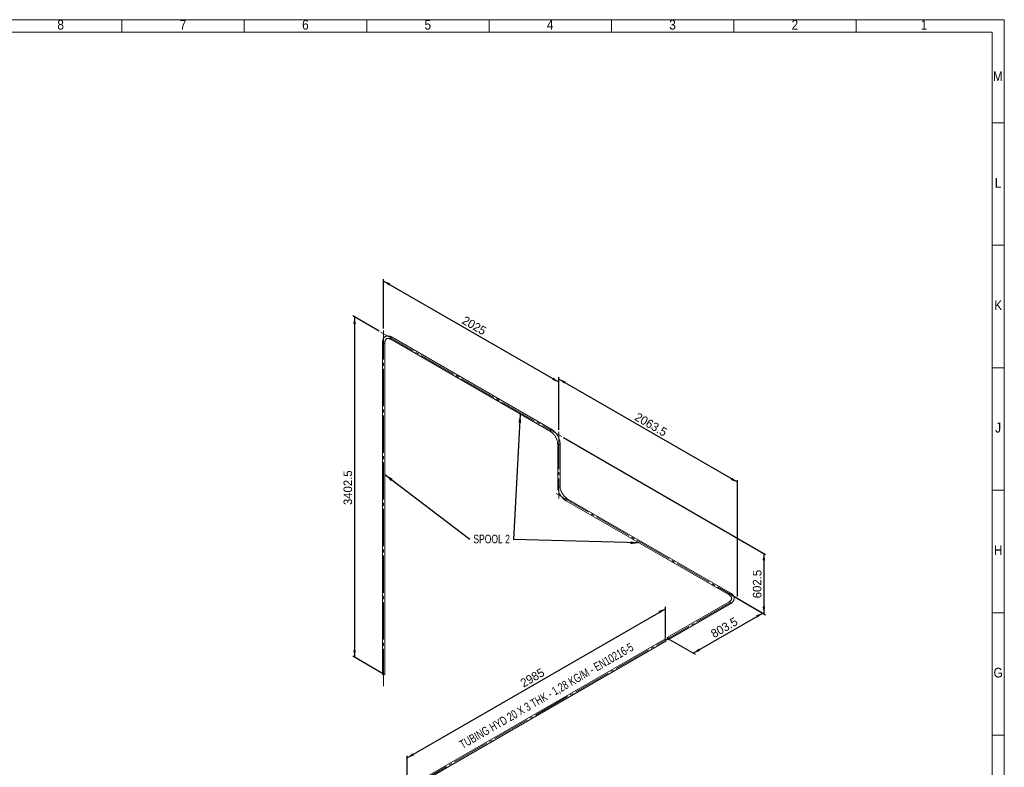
# Paper-space layout 'Hoja4' of a CAD drawing. Header units: millimetres. Extents: x 300 to 16757, y 100 to 11782.
# Tile 11 of 11: x 8675 to 16720, y 5678 to 11782. Entities that reach past the tile are written whole.
import ezdxf

# ---------------------------------------------------------------- set-up
doc = ezdxf.new("R2010")
doc.units = ezdxf.units.MM
doc.linetypes.add('SLD-Centrada-trazos-largos', pattern=[19.05, 15.24, -1.27, 1.27, -1.27])
doc.linetypes.add('SLD-Continua', pattern=[0])
doc.layers.add('COTAS', color=1, linetype='SLD-Continua')
doc.styles.add('SLDTEXTSTYLE3', font='GOTHIC.TTF', dxfattribs={"width": 0.913})
doc.styles.add('SLDTEXTSTYLE6', font='ARIALN.TTF', dxfattribs={"width": 0.87})
doc.styles.add('SLDTEXTSTYLE8', font='ARIAL.TTF', dxfattribs={"width": 0.948})
doc.styles.get("Standard").update_dxf_attribs({"font": 'ARIALN.TTF'})
doc.dimstyles.new('SLDDIMSTYLE2', dxfattribs={"dimtxt": 70, "dimasz": 70, "dimexe": 0, "dimexo": 0.0625, "dimgap": 17.5, "dimtad": 1, "dimlfac": 0.666667, "dimrnd": 1e-09, "dimzin": 12, "dimdsep": 46, "dimtxsty": 'SLDTEXTSTYLE8', "dimsah": 1, "dimcen": 0.09, "dimadec": 0, "dimazin": 3, "dimtfac": 1, "dimtofl": 0, "dimtmove": 0, "dimatfit": 3, "dimfxl": 1, "dimfrac": 2, "dimtolj": 1, "dimtzin": 12, "dimarcsym": 0})
doc.dimstyles.new('SLDDIMSTYLE5', dxfattribs={"dimtxt": 0.18, "dimasz": 70, "dimexe": 0, "dimexo": 0.0625, "dimgap": 0, "dimtad": 0, "dimtih": 1, "dimtoh": 1, "dimdec": 0, "dimrnd": 1e-09, "dimzin": 0, "dimdsep": 46, "dimtxsty": 'Standard', "dimsah": 1, "dimcen": 0.09, "dimadec": 0, "dimazin": 0, "dimtfac": 70, "dimtdec": 0, "dimtofl": 0, "dimtmove": 0, "dimatfit": 3, "dimfxl": 1, "dimfrac": 2, "dimtolj": 1, "dimtzin": 0, "dimarcsym": 0})

# ---------------------------------------------------------------- blocks, each defined once
blk = doc.blocks.new('_D_76')
at = {"layer": 'COTAS', "ltscale": 20}
for p, q in [((11839.5, 5754.3), (13950.2, 6972.8)), ((13950.2, 6732.8), (13950.2, 6989.1)), ((11839.5, 5514.3), (11839.5, 5770.6))]:
    blk.add_line(p, q, dxfattribs=at)
for points in [[(13950.2, 6972.8), (13895.3, 6953.6), (13906.1, 6934.9)], [(11839.5, 5754.3), (11894.4, 5773.6), (11883.6, 5792.2)]]:
    blk.add_solid(points, dxfattribs=at)
at = {"layer": 'COTAS', "ltscale": 20, "insert": (12757.1, 6388.2), "char_height": 70, "attachment_point": 1, "rotation": 29.99731, "style": 'SLDTEXTSTYLE8'}
blk.add_mtext('2985', dxfattribs=at)
blk = doc.blocks.new('_D_77')
at = {"layer": 'COTAS', "ltscale": 20}
for p, q in [((14490.1, 7085.3), (14761, 6928.8)), ((14178.7, 6609), (14746.9, 6937)), ((13985.5, 6720.5), (14192.9, 6600.8))]:
    blk.add_line(p, q, dxfattribs=at)
for points in [[(14746.9, 6937), (14692, 6917.7), (14702.8, 6899.1)], [(14178.7, 6609), (14233.6, 6628.2), (14222.8, 6646.9)]]:
    blk.add_solid(points, dxfattribs=at)
at = {"layer": 'COTAS', "ltscale": 20, "insert": (14313.5, 6791), "char_height": 70, "attachment_point": 1, "rotation": 29.99731, "style": 'SLDTEXTSTYLE8'}
blk.add_mtext('803.5', dxfattribs=at)
blk = doc.blocks.new('_D_79')
at = {"layer": 'COTAS', "ltscale": 20}
for p, q in [((13080.4, 8433.8), (13080.4, 8863.7)), ((14539.6, 8005), (13080.4, 8847.4)), ((14539.6, 7073), (14539.6, 8021.4))]:
    blk.add_line(p, q, dxfattribs=at)
for points in [[(13080.4, 8847.4), (13124.6, 8809.5), (13135.3, 8828.1)], [(14539.6, 8005), (14495.4, 8042.9), (14484.7, 8024.3)]]:
    blk.add_solid(points, dxfattribs=at)
at = {"layer": 'COTAS', "ltscale": 20, "insert": (13727.8, 8577.9), "char_height": 70, "attachment_point": 1, "rotation": 330.00269, "style": 'SLDTEXTSTYLE8'}
blk.add_mtext('2063.5', dxfattribs=at)
blk = doc.blocks.new('_D_80')
at = {"layer": 'COTAS', "ltscale": 20}
for p, q in [((11648.6, 9260.4), (11648.6, 9664.4)), ((13080.4, 8821.5), (11648.6, 9648.1)), ((13080.4, 8433.8), (13080.4, 8837.8))]:
    blk.add_line(p, q, dxfattribs=at)
for points in [[(11648.6, 9648.1), (11692.7, 9610.2), (11703.4, 9628.9)], [(13080.4, 8821.5), (13036.3, 8859.4), (13025.6, 8840.7)]]:
    blk.add_solid(points, dxfattribs=at)
at = {"layer": 'COTAS', "ltscale": 20, "insert": (12317, 9366.4), "char_height": 70, "attachment_point": 1, "rotation": 330.00269, "style": 'SLDTEXTSTYLE8'}
blk.add_mtext('2025', dxfattribs=at)
blk = doc.blocks.new('_D_81')
at = {"layer": 'COTAS', "ltscale": 20}
for p, q in [((13117.5, 8369.6), (14769.8, 7415.7)), ((14755.7, 7423.9), (14755.7, 6931.9)), ((14513.7, 7071.6), (14769.8, 6923.8))]:
    blk.add_line(p, q, dxfattribs=at)
for points in [[(14755.7, 7423.9), (14744.9, 7366.7), (14766.4, 7366.7)], [(14755.7, 6931.9), (14766.4, 6989.1), (14744.9, 6989.1)]]:
    blk.add_solid(points, dxfattribs=at)
at = {"layer": 'COTAS', "ltscale": 20, "insert": (14665.4, 7057.6), "char_height": 70, "attachment_point": 1, "rotation": 90, "style": 'SLDTEXTSTYLE8'}
blk.add_mtext('602.5', dxfattribs=at)
blk = doc.blocks.new('_D_82')
at = {"layer": 'COTAS', "ltscale": 20}
for p, q in [((11611.4, 9239), (11396.7, 9363)), ((11410.8, 9354.8), (11410.8, 6576.5)), ((11634.4, 6447.5), (11396.7, 6584.7))]:
    blk.add_line(p, q, dxfattribs=at)
for points in [[(11410.8, 9354.8), (11400.1, 9297.7), (11421.6, 9297.7)], [(11410.8, 6576.5), (11421.6, 6633.7), (11400.1, 6633.7)]]:
    blk.add_solid(points, dxfattribs=at)
at = {"layer": 'COTAS', "ltscale": 20, "insert": (11320.6, 7818.6), "char_height": 70, "attachment_point": 1, "rotation": 90, "style": 'SLDTEXTSTYLE8'}
blk.add_mtext('3402.5', dxfattribs=at)
blk = doc.blocks.new('SW_NOTE_0_81')
at = {"layer": 'COTAS', "color": 0, "ltscale": 20, "insert": (176.7, 36.2), "char_height": 70, "attachment_point": 2, "style": 'SLDTEXTSTYLE6'}
blk.add_mtext('SPOOL 2', dxfattribs=at)

psp = doc.layouts.new('Hoja4')

# ---------------------------------------------------------------- linework, layer by layer
at = {"color": 7, "linetype": 'SLD-Continua', "lineweight": 18, "ltscale": 20}
for p, q in [((300, 11780), (16720, 11780)), ((9510, 11680), (9510, 11780)), ((10510, 11680), (10510, 11780)), ((11510, 11680), (11510, 11780)), ((12510, 11680), (12510, 11780)), ((13510, 11680), (13510, 11780)), ((14510, 11680), (14510, 11780)), ((15510, 11680), (15510, 11780)), ((16720, 11780), (16720, 100)), ((400, 11680), (16620, 11680)), ((16620, 11680), (16620, 200)), ((16620, 10940), (16720, 10940)), ((16620, 9940), (16720, 9940)), ((11707.191, 9172.188), (13011.803, 8419.052)), ((13021.802, 8436.373), (11717.19, 9189.509)), ((11638.551, 9144.098), (11638.551, 6439.307)), ((11658.551, 6439.307), (11658.551, 9144.098)), ((16620, 8940), (16720, 8940)), ((13070.442, 8317.485), (13070.442, 7972.496)), ((13090.442, 7972.496), (13090.442, 8317.485)), ((16620, 7940), (16720, 7940)), ((13139.082, 7853.609), (14470.918, 7084.757)), ((14480.917, 7102.078), (13149.081, 7870.93)), ((14470.918, 7028.601), (13966.397, 6737.347)), ((13976.396, 6720.026), (14480.917, 7011.28)), ((16620, 6940), (16720, 6940)), ((13945.184, 6725.101), (11898.11, 5543.35)), ((11908.109, 5526.029), (13955.183, 6707.78)), ((16620.02, 5940), (16619.98, 5940)), ((16620, 5940), (16720, 5940))]:
    psp.add_line(p, q, dxfattribs=at)
at = {"color": 7, "linetype": 'SLD-Continua', "lineweight": 18, "ltscale": 20, "flags": 128}
for points in [[(11717.19, 9189.509), (11714.968, 9190.752), (11710.775, 9192.879), (11706.567, 9194.728), (11702.359, 9196.288), (11698.168, 9197.549), (11694.011, 9198.504), (11689.906, 9199.147), (11685.872, 9199.474), (11681.928, 9199.487), (11678.092, 9199.187), (11674.38, 9198.581), (11670.806, 9197.676), (11667.38, 9196.48), (11664.113, 9195.003), (11661.01, 9193.254), (11658.08, 9191.238), (11655.329, 9188.967), (11652.764, 9186.444), (11650.39, 9183.677), (11648.211, 9180.67), (11646.236, 9177.427), (11644.471, 9173.955), (11642.923, 9170.261), (11641.601, 9166.356), (11640.51, 9162.253), (11639.657, 9157.967), (11639.045, 9153.515), (11638.676, 9148.915), (11638.551, 9144.098)], [(11658.551, 9144.098), (11658.578, 9146.096), (11658.779, 9149.786), (11659.17, 9153.291), (11659.745, 9156.6), (11660.494, 9159.7), (11661.408, 9162.582), (11662.479, 9165.242), (11663.699, 9167.678), (11665.064, 9169.89), (11666.574, 9171.883), (11668.239, 9173.663), (11670.075, 9175.234), (11672.104, 9176.592), (11674.341, 9177.718), (11676.76, 9178.58), (11679.309, 9179.161), (11681.963, 9179.465), (11684.712, 9179.504), (11687.556, 9179.285), (11690.498, 9178.812), (11693.532, 9178.084), (11696.653, 9177.102), (11699.853, 9175.862), (11703.119, 9174.367), (11706.257, 9172.718), (11707.191, 9172.188)], [(11705.119, 9176.766), (11705.247, 9178.386), (11705.626, 9180.094), (11706.242, 9181.829), (11707.073, 9183.529), (11708.089, 9185.132), (11709.253, 9186.58), (11710.523, 9187.821), (11711.854, 9188.81), (11713.197, 9189.512), (11714.503, 9189.9), (11715.726, 9189.961), (11716.821, 9189.693), (11717.19, 9189.509)], [(11717.192, 9189.508), (11716.292, 9189.868), (11715.128, 9189.972), (11713.857, 9189.746), (11712.527, 9189.199), (11711.184, 9188.35), (11709.878, 9187.23), (11708.655, 9185.879), (11707.56, 9184.346), (11706.632, 9182.687), (11705.905, 9180.962), (11705.406, 9179.232), (11705.151, 9177.561), (11705.151, 9176.009), (11705.406, 9174.631), (11705.905, 9173.479), (11706.632, 9172.592), (11707.196, 9172.185)], [(11658.551, 9144.093), (11658.412, 9143.141), (11657.92, 9142.081), (11657.09, 9141.094), (11655.95, 9140.215), (11654.544, 9139.477), (11652.92, 9138.906), (11651.139, 9138.522), (11649.264, 9138.34), (11647.364, 9138.366), (11645.506, 9138.599), (11643.758, 9139.031), (11642.184, 9139.647), (11640.84, 9140.423), (11639.774, 9141.332), (11639.026, 9142.34), (11638.622, 9143.413), (11638.551, 9144.098)], [(11641.48, 9140.016), (11642.946, 9139.317), (11644.614, 9138.791), (11646.425, 9138.457), (11648.313, 9138.327), (11650.209, 9138.405), (11652.045, 9138.689), (11653.755, 9139.169), (11655.277, 9139.827), (11656.556, 9140.639), (11657.546, 9141.576), (11658.21, 9142.604), (11658.525, 9143.686), (11658.551, 9144.098)], [(13009.731, 8423.63), (13009.859, 8425.249), (13010.238, 8426.957), (13010.854, 8428.693), (13011.685, 8430.392), (13012.701, 8431.996), (13013.865, 8433.444), (13015.135, 8434.685), (13016.466, 8435.674), (13017.809, 8436.375), (13019.115, 8436.763), (13020.338, 8436.824), (13021.433, 8436.556), (13021.8, 8436.374)], [(13021.892, 8436.318), (13020.904, 8436.731), (13019.74, 8436.835), (13018.469, 8436.61), (13017.139, 8436.062), (13015.796, 8435.213), (13014.49, 8434.093), (13013.267, 8432.742), (13012.172, 8431.21), (13011.244, 8429.551), (13010.517, 8427.825), (13010.018, 8426.096), (13009.763, 8424.425), (13009.763, 8422.872), (13010.018, 8421.495), (13010.517, 8420.342), (13011.244, 8419.456), (13011.803, 8419.052)], [(13011.803, 8419.052), (13013.557, 8418.007), (13016.934, 8415.82), (13020.323, 8413.389), (13023.708, 8410.722), (13027.075, 8407.829), (13030.407, 8404.717), (13033.689, 8401.4), (13036.906, 8397.89), (13040.044, 8394.199), (13043.087, 8390.343), (13046.024, 8386.337), (13048.841, 8382.198), (13051.525, 8377.942), (13054.066, 8373.586), (13056.452, 8369.15), (13058.673, 8364.652), (13060.722, 8360.11), (13062.589, 8355.545), (13064.267, 8350.976), (13065.751, 8346.422), (13067.036, 8341.903), (13068.118, 8337.439), (13068.994, 8333.049), (13069.663, 8328.753), (13070.125, 8324.569), (13070.382, 8320.516), (13070.442, 8317.485)], [(13090.442, 8317.485), (13090.408, 8320.058), (13090.159, 8324.957), (13089.672, 8329.938), (13088.952, 8334.987), (13088.003, 8340.089), (13086.83, 8345.228), (13085.437, 8350.39), (13083.831, 8355.558), (13082.018, 8360.718), (13080.004, 8365.854), (13077.796, 8370.952), (13075.4, 8375.997), (13072.826, 8380.975), (13070.08, 8385.869), (13067.17, 8390.667), (13064.106, 8395.353), (13060.897, 8399.913), (13057.55, 8404.335), (13054.077, 8408.603), (13050.485, 8412.705), (13046.786, 8416.629), (13042.988, 8420.361), (13039.102, 8423.891), (13035.137, 8427.205), (13031.104, 8430.293), (13027.013, 8433.143), (13022.875, 8435.744), (13021.802, 8436.373)], [(13090.442, 8317.487), (13090.304, 8316.528), (13089.812, 8315.468), (13088.981, 8314.48), (13087.842, 8313.602), (13086.435, 8312.864), (13084.811, 8312.292), (13083.03, 8311.909), (13081.155, 8311.727), (13079.255, 8311.753), (13077.397, 8311.986), (13075.65, 8312.418), (13074.075, 8313.033), (13072.731, 8313.809), (13071.665, 8314.718), (13070.917, 8315.727), (13070.513, 8316.8), (13070.442, 8317.481)], [(13073.371, 8313.403), (13074.837, 8312.704), (13076.506, 8312.178), (13078.316, 8311.844), (13080.204, 8311.714), (13082.1, 8311.792), (13083.937, 8312.076), (13085.647, 8312.556), (13087.169, 8313.213), (13088.447, 8314.025), (13089.437, 8314.963), (13090.101, 8315.991), (13090.417, 8317.073), (13090.442, 8317.485)], [(13070.442, 7972.496), (13070.476, 7969.923), (13070.725, 7965.025), (13071.212, 7960.044), (13071.932, 7954.994), (13072.881, 7949.892), (13074.054, 7944.753), (13075.447, 7939.592), (13077.053, 7934.424), (13078.866, 7929.264), (13080.88, 7924.127), (13083.088, 7919.029), (13085.484, 7913.984), (13088.058, 7909.007), (13090.804, 7904.112), (13093.714, 7899.315), (13096.778, 7894.628), (13099.987, 7890.068), (13103.334, 7885.647), (13106.807, 7881.379), (13110.399, 7877.276), (13114.098, 7873.353), (13117.896, 7869.62), (13121.782, 7866.091), (13125.747, 7862.777), (13129.78, 7859.689), (13133.871, 7856.839), (13138.009, 7854.238), (13139.082, 7853.609)], [(13090.442, 7972.496), (13090.304, 7971.539), (13089.812, 7970.479), (13088.981, 7969.492), (13087.842, 7968.613), (13086.435, 7967.875), (13084.811, 7967.304), (13083.03, 7966.92), (13081.155, 7966.738), (13079.255, 7966.764), (13077.397, 7966.998), (13075.65, 7967.43), (13074.075, 7968.045), (13072.731, 7968.821), (13071.665, 7969.73), (13070.917, 7970.739), (13070.513, 7971.811), (13070.442, 7972.496)], [(13073.371, 7968.414), (13074.837, 7967.716), (13076.506, 7967.19), (13078.316, 7966.856), (13080.204, 7966.725), (13082.1, 7966.804), (13083.937, 7967.088), (13085.647, 7967.567), (13087.169, 7968.225), (13088.447, 7969.037), (13089.437, 7969.974), (13090.101, 7971.002), (13090.417, 7972.085), (13090.442, 7972.498)], [(13149.081, 7870.93), (13147.327, 7871.974), (13143.95, 7874.162), (13140.561, 7876.592), (13137.176, 7879.259), (13133.809, 7882.153), (13130.477, 7885.264), (13127.195, 7888.581), (13123.978, 7892.092), (13120.841, 7895.783), (13117.797, 7899.638), (13114.86, 7903.644), (13112.043, 7907.784), (13109.359, 7912.04), (13106.818, 7916.395), (13104.432, 7920.831), (13102.211, 7925.33), (13100.162, 7929.871), (13098.295, 7934.436), (13096.617, 7939.006), (13095.133, 7943.56), (13093.848, 7948.078), (13092.766, 7952.542), (13091.89, 7956.932), (13091.221, 7961.228), (13090.759, 7965.412), (13090.502, 7969.466), (13090.442, 7972.496)], [(13137.011, 7858.187), (13137.138, 7859.806), (13137.517, 7861.515), (13138.133, 7863.25), (13138.964, 7864.95), (13139.98, 7866.553), (13141.144, 7868.001), (13142.415, 7869.242), (13143.745, 7870.231), (13145.088, 7870.933), (13146.394, 7871.321), (13147.617, 7871.382), (13148.712, 7871.114), (13149.081, 7870.93)], [(13149.087, 7870.927), (13148.183, 7871.289), (13147.019, 7871.393), (13145.749, 7871.167), (13144.418, 7870.62), (13143.075, 7869.771), (13141.769, 7868.651), (13140.546, 7867.3), (13139.451, 7865.767), (13138.523, 7864.108), (13137.797, 7862.383), (13137.297, 7860.653), (13137.043, 7858.982), (13137.043, 7857.43), (13137.297, 7856.052), (13137.797, 7854.9), (13138.523, 7854.013), (13139.082, 7853.609)], [(14470.913, 7084.759), (14470.157, 7085.356), (14469.485, 7086.312), (14469.046, 7087.525), (14468.854, 7088.951), (14468.918, 7090.539), (14469.235, 7092.23), (14469.794, 7093.965), (14470.573, 7095.679), (14471.546, 7097.312), (14472.677, 7098.804), (14473.925, 7100.102), (14475.245, 7101.158), (14476.589, 7101.934), (14477.909, 7102.402), (14479.157, 7102.545), (14480.288, 7102.359), (14480.917, 7102.078)], [(14481.007, 7102.024), (14480.019, 7102.436), (14478.855, 7102.54), (14477.584, 7102.315), (14476.254, 7101.768), (14474.911, 7100.918), (14473.605, 7099.798), (14472.382, 7098.448), (14471.287, 7096.915), (14470.359, 7095.256), (14469.632, 7093.53), (14469.133, 7091.801), (14468.878, 7090.13), (14468.878, 7088.577), (14469.133, 7087.2), (14469.632, 7086.047), (14470.359, 7085.161), (14470.918, 7084.757)], [(14470.918, 7084.757), (14472.634, 7083.734), (14475.729, 7081.716), (14478.569, 7079.625), (14481.147, 7077.473), (14483.456, 7075.275), (14485.495, 7073.043), (14487.263, 7070.786), (14488.762, 7068.512), (14489.995, 7066.225), (14490.965, 7063.921), (14491.674, 7061.59), (14492.117, 7059.215), (14492.277, 7056.779), (14492.134, 7054.28), (14491.671, 7051.754), (14490.899, 7049.256), (14489.836, 7046.807), (14488.495, 7044.408), (14486.883, 7042.054), (14485.002, 7039.744), (14482.855, 7037.48), (14480.443, 7035.269), (14477.769, 7033.118), (14474.841, 7031.037), (14471.844, 7029.145), (14470.918, 7028.601)], [(14480.917, 7011.28), (14483.105, 7012.583), (14487.043, 7015.149), (14490.749, 7017.869), (14494.204, 7020.732), (14497.392, 7023.731), (14500.298, 7026.854), (14502.907, 7030.087), (14505.209, 7033.417), (14507.192, 7036.826), (14508.85, 7040.297), (14510.181, 7043.814), (14511.185, 7047.362), (14511.863, 7050.926), (14512.218, 7054.493), (14512.254, 7058.055), (14511.974, 7061.6), (14511.382, 7065.117), (14510.481, 7068.599), (14509.272, 7072.039), (14507.757, 7075.429), (14505.936, 7078.76), (14503.812, 7082.025), (14501.387, 7085.212), (14498.667, 7088.309), (14495.659, 7091.305), (14492.374, 7094.186), (14488.825, 7096.941), (14485.026, 7099.56), (14480.917, 7102.078)], [(14480.915, 7011.279), (14481.677, 7011.879), (14482.349, 7012.835), (14482.789, 7014.048), (14482.98, 7015.474), (14482.916, 7017.062), (14482.599, 7018.753), (14482.041, 7020.488), (14481.261, 7022.203), (14480.288, 7023.835), (14479.157, 7025.328), (14477.909, 7026.625), (14476.589, 7027.681), (14475.245, 7028.457), (14473.925, 7028.925), (14472.677, 7029.069), (14471.546, 7028.882), (14470.913, 7028.598)], [(14475.917, 7028.106), (14477.255, 7027.186), (14478.545, 7026.004), (14479.74, 7024.603), (14480.797, 7023.033), (14481.677, 7021.352), (14482.349, 7019.619), (14482.789, 7017.898), (14482.98, 7016.251), (14482.916, 7014.738), (14482.599, 7013.412), (14482.041, 7012.323), (14481.261, 7011.508), (14480.917, 7011.28)], [(13950.183, 6724.606), (13951.522, 6723.686), (13952.811, 6722.504), (13954.006, 6721.103), (13955.063, 6719.533), (13955.943, 6717.852), (13956.615, 6716.12), (13957.055, 6714.399), (13957.246, 6712.752), (13957.182, 6711.238), (13956.866, 6709.912), (13956.307, 6708.823), (13955.527, 6708.008), (13955.183, 6707.78)], [(13978.468, 6724.605), (13978.34, 6723.133), (13977.961, 6721.862), (13977.345, 6720.838), (13976.514, 6720.098), (13975.498, 6719.668), (13974.334, 6719.564), (13973.064, 6719.789), (13971.733, 6720.336), (13970.39, 6721.185), (13969.084, 6722.306), (13967.861, 6723.656), (13966.766, 6725.189), (13965.838, 6726.848), (13965.112, 6728.573), (13964.612, 6730.303), (13964.358, 6731.974), (13964.358, 6733.527), (13964.612, 6734.904), (13965.112, 6736.057), (13965.838, 6736.943), (13966.766, 6737.531), (13967.861, 6737.799), (13969.084, 6737.738), (13970.39, 6737.35), (13971.733, 6736.649), (13973.064, 6735.66), (13974.334, 6734.419), (13975.498, 6732.97), (13976.514, 6731.367), (13977.345, 6729.667), (13977.961, 6727.932), (13978.34, 6726.224), (13978.468, 6724.605)], [(13976.346, 6725.829), (13976.222, 6724.629), (13975.856, 6723.632), (13975.266, 6722.889), (13974.483, 6722.436), (13973.544, 6722.297), (13972.498, 6722.478), (13971.397, 6722.971), (13970.295, 6723.75), (13969.249, 6724.777), (13968.31, 6726), (13967.527, 6727.357), (13966.937, 6728.781), (13966.571, 6730.201), (13966.447, 6731.544), (13966.571, 6732.744), (13966.937, 6733.741), (13967.527, 6734.485), (13968.31, 6734.937), (13969.249, 6735.076), (13970.295, 6734.895), (13971.397, 6734.403), (13972.498, 6733.623), (13973.544, 6732.597), (13974.483, 6731.374), (13975.266, 6730.016), (13975.856, 6728.592), (13976.222, 6727.173), (13976.346, 6725.829)], [(11658.551, 6439.307), (11658.412, 6438.349), (11657.92, 6437.289), (11657.09, 6436.302), (11655.95, 6435.424), (11654.544, 6434.685), (11652.92, 6434.114), (11651.139, 6433.731), (11649.264, 6433.549), (11647.364, 6433.575), (11645.506, 6433.808), (11643.758, 6434.24), (11642.184, 6434.855), (11640.84, 6435.631), (11639.774, 6436.54), (11639.026, 6437.549), (11638.622, 6438.621), (11638.551, 6439.307)]]:
    psp.add_lwpolyline(points, dxfattribs=at)
at = {"color": 7, "linetype": 'SLD-Continua', "lineweight": 18, "ltscale": 400}
for centre, radius, start, end in [((11710.046, 9176.237), 4.955, 173.8708823, 234.8169373), ((11643.484, 9144.546), 4.953, 185.1865514, 246.1335895), ((13014.66, 8423.101), 4.957, 173.8791556, 234.7251699), ((13075.375, 8317.933), 4.953, 185.1865514, 246.1335895), ((13075.376, 7972.945), 4.954, 185.2159056, 246.1309436), ((13141.937, 7857.658), 4.955, 173.8708823, 234.8169373), ((14472.997, 7024.104), 4.954, 53.874508, 114.8150336), ((13947.263, 6720.605), 4.954, 53.874508, 114.8150336)]:
    psp.add_arc(centre, radius, start, end, dxfattribs=at)
at = {"layer": 'COTAS', "linetype": 'SLD-Centrada-trazos-largos', "lineweight": 18, "ltscale": 20}
for p, q in [((11625.586, 9230.844), (13103.407, 8377.716)), ((11648.551, 6339.307), (11648.551, 9244.098)), ((13080.442, 8417.485), (13080.442, 7872.496)), ((13057.477, 7912.265), (14499.54, 7079.78)), ((14471.792, 7017.559), (11978.705, 5578.33))]:
    psp.add_line(p, q, dxfattribs=at)

# ---------------------------------------------------------------- block references
at = {"layer": 'COTAS', "ltscale": 20}
psp.add_blockref('SW_NOTE_0_81', (12354.061, 7540.257), dxfattribs=at)

# ---------------------------------------------------------------- texts
at = {"color": 7, "linetype": 'Continuous', "lineweight": 0, "ltscale": 20, "char_height": 79.375, "attachment_point": 2, "style": 'SLDTEXTSTYLE3'}
for s, insert in [('8', (9009.201, 11780.272)), ('7', (10009.201, 11780.272)), ('6', (11009.201, 11780.272)), ('5', (12009.201, 11780.272)), ('4', (13009.201, 11780.272)), ('3', (14009.201, 11780.272)), ('2', (15009.201, 11780.272)), ('1', (16064.201, 11780.272)), ('M', (16667.235, 11360.272)), ('L', (16669.09, 10490.272)), ('K', (16669.77, 9490.272)), ('J', (16669.302, 8490.272)), ('H', (16669.807, 7490.272)), ('G', (16669.734, 6490.272))]:
    psp.add_mtext(s, dxfattribs=dict(at, insert=insert))
at = {"layer": 'COTAS', "ltscale": 20, "insert": (12960.587, 6291.914), "char_height": 70, "attachment_point": 2, "rotation": 30, "style": 'SLDTEXTSTYLE6'}
psp.add_mtext('TUBING HYD 20 X 3 THK - 1,28 KG/M - EN10216-5', dxfattribs=at)

# ---------------------------------------------------------------- dimensions: what is measured, and where the dimension line sits
at = {"layer": 'COTAS', "ltscale": 20}
for base, p1, p2, angle, picture, middle in [((11648.551, 9648.102), (13080.442, 8417.485), (11648.551, 9244.098), 330.0026883, '_D_80', (12364.496, 9234.795)), ((11410.8296, 6576.5403), (11625.5855, 9230.8444), (11648.5508, 6439.3068), 90, '_D_82', (11410.8296, 7965.6803)), ((13080.442, 8847.376), (14539.557, 7056.679), (13080.442, 8417.485), 330.0026883, '_D_79', (13809.999, 8426.212)), ((14755.662, 6931.924), (13103.407, 8377.716), (14499.54, 7079.78), 90, '_D_81', (14755.662, 7177.907)), ((14746.883, 6936.992), (13971.397, 6728.687), (14475.917, 7093.417), 29.9973117, '_D_77', (14462.803, 6772.996)), ((13950.183, 6972.798), (11839.47, 5497.952), (13950.183, 6716.441), 29.9973117, '_D_76', (12894.826, 6363.553))]:
    dim = psp.add_linear_dim(base=base, p1=p1, p2=p2, angle=angle, dimstyle='SLDDIMSTYLE2', dxfattribs=at)
    dim.commit()
    dim.dimension.update_dxf_attribs({"geometry": picture, "text_midpoint": middle, "dimtype": 160})

# ---------------------------------------------------------------- leaders
for points in [[(12764.822, 8561.63), (12710.117, 7537.923)], [(11658.551, 8067.133), (12354.061, 7540.257)], [(13735.68, 7509.2), (12710.117, 7537.923)]]:
    psp.add_leader(points, dimstyle='SLDDIMSTYLE5', dxfattribs=at)

doc.saveas('drawing.dxf')
